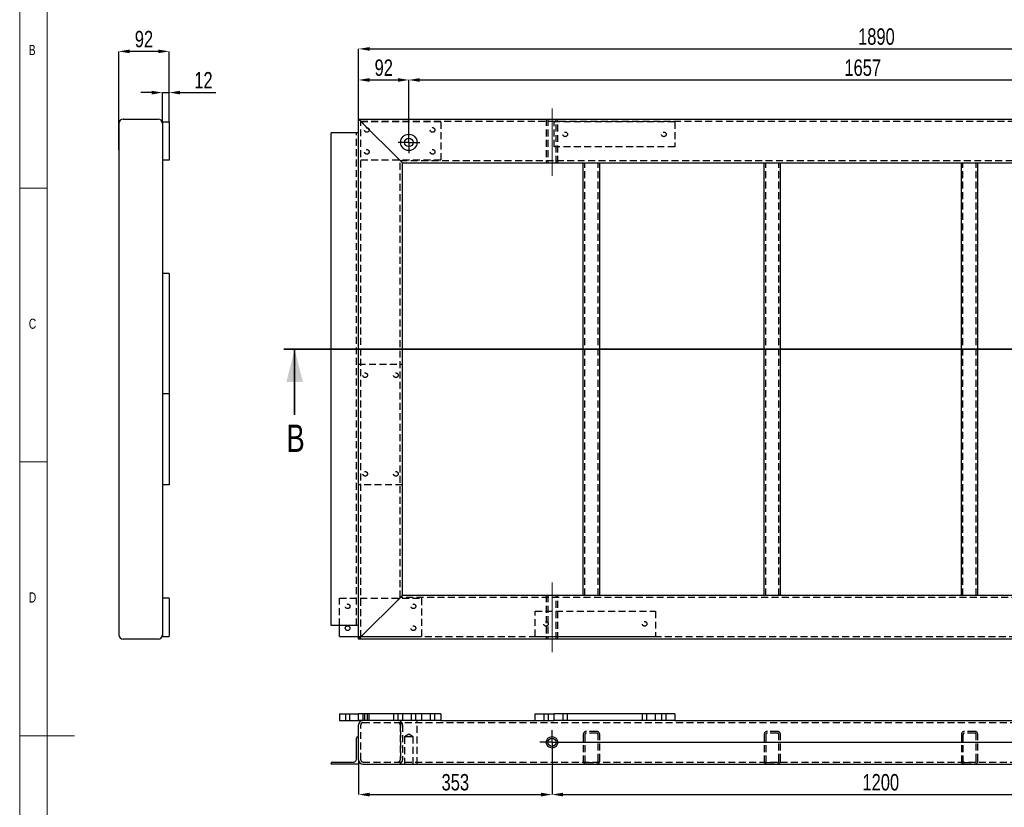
# Model space of a CAD drawing. Header units: millimetres. Extents: x 5 to 589, y 5 to 415.
# Tile 4 of 9: x 5 to 185, y 197 to 341. Entities that reach past the tile are written whole.
import ezdxf

# ---------------------------------------------------------------- set-up
doc = ezdxf.new("R2010")
doc.units = ezdxf.units.MM
doc.header["$PDSIZE"] = -1
doc.linetypes.add('CENTERX2', pattern=[20.32, 12.7, -2.54, 2.54, -2.54])
doc.linetypes.add('HIDDEN', pattern=[1.905, 1.27, -0.635])
for name, color, linetype in [('COTES', 1, 'Continuous'), ('NOTES', 6, 'Continuous'), ('TRAIT-MIXTES', 3, 'CENTERX2'), ('TRAIT-TIRET', 2, 'HIDDEN')]:
    doc.layers.add(name, color=color, linetype=linetype)
doc.layers.add('TRAIT-FORT', color=4, linetype='Continuous', lineweight=25)
doc.styles.add('SLDTEXTSTYLE2', font='TXT', dxfattribs={"width": 0.75})
doc.dimstyles.new('SLDDIMSTYLE0', dxfattribs={"dimtxt": 3, "dimasz": 2, "dimexe": 0, "dimexo": 0.0625, "dimgap": 0.75, "dimtad": 1, "dimdec": 0, "dimlfac": 10, "dimrnd": 1e-09, "dimzin": 12, "dimdsep": 46, "dimtxsty": 'SLDTEXTSTYLE2', "dimsah": 1, "dimcen": 0.09, "dimadec": 0, "dimazin": 3, "dimtfac": 1, "dimtdec": 0, "dimtofl": 0, "dimtmove": 0, "dimatfit": 3, "dimfxl": 1, "dimfrac": 2, "dimtolj": 1, "dimtzin": 12, "dimarcsym": 0})
doc.dimstyles.new('SLDDIMSTYLE6', dxfattribs={"dimtxt": 3, "dimasz": 2, "dimexe": 0, "dimexo": 0.0625, "dimgap": 0.75, "dimtad": 1, "dimdec": 0, "dimlfac": 10, "dimrnd": 1e-09, "dimzin": 12, "dimdsep": 46, "dimtxsty": 'SLDTEXTSTYLE2', "dimsah": 1, "dimcen": 0.09, "dimadec": 0, "dimazin": 3, "dimtfac": 1, "dimtdec": 0, "dimtmove": 0, "dimatfit": 0, "dimfxl": 1, "dimfrac": 2, "dimtolj": 1, "dimtzin": 12, "dimarcsym": 0})

# ---------------------------------------------------------------- blocks, each defined once
blk = doc.blocks.new('_D')
at = {"layer": 'COTES', "color": 0, "lineweight": -2, "transparency": 16777216}
for p, q in [((66.85, 322.69), (66.85, 335.44)), ((68.85, 335.44), (253.85, 335.44)), ((255.85, 322.69), (255.85, 335.44))]:
    blk.add_line(p, q, dxfattribs=at)
at = {"layer": 'COTES', "color": 0, "transparency": 16777216}
for points in [[(68.85, 335.77), (68.85, 335.1), (66.85, 335.44)], [(253.85, 335.77), (253.85, 335.1), (255.85, 335.44)]]:
    blk.add_solid(points, dxfattribs=at)
at = {"layer": 'Defpoints', "color": 0, "transparency": 16777216}
for p in [(255.85, 335.44), (66.85, 322.63), (255.85, 322.63)]:
    blk.add_point(p, dxfattribs=at)
at = {"layer": 'COTES', "color": 0, "transparency": 16777216, "insert": (161.35, 339.19), "char_height": 3, "attachment_point": 2, "style": 'SLDTEXTSTYLE2'}
blk.add_mtext('\\A1;1890', dxfattribs=at)
blk = doc.blocks.new('_D_2')
at = {"layer": 'COTES', "color": 0, "lineweight": -2, "transparency": 16777216}
for p, q in [((66.85, 322.19), (66.85, 329.76)), ((68.85, 329.76), (74.02, 329.76)), ((76.02, 318.42), (76.02, 329.76))]:
    blk.add_line(p, q, dxfattribs=at)
at = {"layer": 'COTES', "color": 0, "transparency": 16777216}
for points in [[(68.85, 330.1), (68.85, 329.43), (66.85, 329.76)], [(74.02, 330.1), (74.02, 329.43), (76.02, 329.76)]]:
    blk.add_solid(points, dxfattribs=at)
at = {"layer": 'Defpoints', "color": 0, "transparency": 16777216}
for p in [(76.02, 329.76), (66.85, 322.13), (76.02, 318.36)]:
    blk.add_point(p, dxfattribs=at)
at = {"layer": 'COTES', "color": 0, "transparency": 16777216, "insert": (71.44, 333.51), "char_height": 3, "attachment_point": 2, "style": 'SLDTEXTSTYLE2'}
blk.add_mtext('\\A1;92', dxfattribs=at)
blk = doc.blocks.new('_D_3')
at = {"layer": 'COTES', "color": 0, "lineweight": -2, "transparency": 16777216}
for p, q in [((76.02, 318.42), (76.02, 329.76)), ((78.02, 329.76), (239.68, 329.76)), ((241.68, 318.42), (241.68, 329.76))]:
    blk.add_line(p, q, dxfattribs=at)
at = {"layer": 'COTES', "color": 0, "transparency": 16777216}
for points in [[(78.02, 330.1), (78.02, 329.43), (76.02, 329.76)], [(239.68, 330.1), (239.68, 329.43), (241.68, 329.76)]]:
    blk.add_solid(points, dxfattribs=at)
at = {"layer": 'Defpoints', "color": 0, "transparency": 16777216}
for p in [(241.68, 329.76), (76.02, 318.36), (241.68, 318.36)]:
    blk.add_point(p, dxfattribs=at)
at = {"layer": 'COTES', "color": 0, "transparency": 16777216, "insert": (158.85, 333.51), "char_height": 3, "attachment_point": 2, "style": 'SLDTEXTSTYLE2'}
blk.add_mtext('\\A1;1657', dxfattribs=at)
blk = doc.blocks.new('SW_CENTERMARKSYMBOL_0')
at = {"layer": 'TRAIT-MIXTES', "color": 0}
for p, q in [((0, 1.2), (0, 1.975)), ((-1.2, 0), (-1.975, 0)), ((0, 0), (-1.2, 0)), ((0, 0), (0, 1.2)), ((0, 0), (0, -1.2)), ((0, 0), (1.2, 0)), ((1.2, 0), (1.975, 0)), ((0, -1.2), (0, -1.975))]:
    blk.add_line(p, q, dxfattribs=at)
blk = doc.blocks.new('_D_79')
at = {"layer": 'COTES', "color": 0, "lineweight": -2, "transparency": 16777216}
for p, q in [((102.15, 206.48), (102.15, 199.25)), ((222.15, 206.48), (222.15, 199.25)), ((104.15, 199.25), (220.15, 199.25))]:
    blk.add_line(p, q, dxfattribs=at)
at = {"layer": 'COTES', "color": 0, "transparency": 16777216}
for points in [[(104.15, 199.58), (104.15, 198.91), (102.15, 199.25)], [(220.15, 199.58), (220.15, 198.91), (222.15, 199.25)]]:
    blk.add_solid(points, dxfattribs=at)
at = {"layer": 'Defpoints', "color": 0, "transparency": 16777216}
for p in [(102.15, 206.54), (222.15, 206.54), (222.15, 199.25)]:
    blk.add_point(p, dxfattribs=at)
at = {"layer": 'COTES', "color": 0, "transparency": 16777216, "insert": (162.15, 203), "char_height": 3, "attachment_point": 2, "style": 'SLDTEXTSTYLE2'}
blk.add_mtext('\\A1;1200', dxfattribs=at)
blk = doc.blocks.new('_D_80')
at = {"layer": 'COTES', "color": 0, "lineweight": -2, "transparency": 16777216}
for p, q in [((102.15, 206.48), (102.15, 199.25)), ((66.85, 204.73), (66.85, 199.25)), ((68.85, 199.25), (100.15, 199.25))]:
    blk.add_line(p, q, dxfattribs=at)
at = {"layer": 'COTES', "color": 0, "transparency": 16777216}
for points in [[(68.85, 199.58), (68.85, 198.91), (66.85, 199.25)], [(100.15, 199.58), (100.15, 198.91), (102.15, 199.25)]]:
    blk.add_solid(points, dxfattribs=at)
at = {"layer": 'Defpoints', "color": 0, "transparency": 16777216}
for p in [(102.15, 206.54), (66.85, 204.79), (102.15, 199.25)]:
    blk.add_point(p, dxfattribs=at)
at = {"layer": 'COTES', "color": 0, "transparency": 16777216, "insert": (84.5, 203), "char_height": 3, "attachment_point": 2, "style": 'SLDTEXTSTYLE2'}
blk.add_mtext('\\A1;353', dxfattribs=at)
blk = doc.blocks.new('_D_81')
at = {"layer": 'COTES', "color": 0, "lineweight": -2, "transparency": 16777216}
for p, q in [((266.35, 210.79), (266.35, 218.46)), ((104.47, 208.79), (266.35, 208.79)), ((266.35, 204.79), (266.35, 208.79)), ((255.12, 204.79), (266.35, 204.79)), ((266.35, 202.79), (266.35, 200.79))]:
    blk.add_line(p, q, dxfattribs=at)
at = {"layer": 'COTES', "color": 0, "transparency": 16777216}
for points in [[(266.02, 210.79), (266.69, 210.79), (266.35, 208.79)], [(266.02, 202.79), (266.69, 202.79), (266.35, 204.79)]]:
    blk.add_solid(points, dxfattribs=at)
at = {"layer": 'Defpoints', "color": 0, "transparency": 16777216}
for p in [(104.4, 208.79), (255.05, 204.79), (266.35, 204.79)]:
    blk.add_point(p, dxfattribs=at)
at = {"layer": 'COTES', "color": 0, "transparency": 16777216, "insert": (262.6, 216.02), "char_height": 3, "attachment_point": 2, "rotation": 90, "style": 'SLDTEXTSTYLE2'}
blk.add_mtext('\\A1;40', dxfattribs=at)
blk = doc.blocks.new('SW_CENTERMARKSYMBOL_58')
at = {"layer": 'TRAIT-MIXTES', "color": 0}
for p, q in [((0, 1.2), (0, 2.25)), ((-1.2, 0), (-2.25, 0)), ((0, 0), (-1.2, 0)), ((0, 0), (0, 1.2)), ((0, 0), (0, 1.2)), ((0, 0), (0, -1.2)), ((0, 0), (1.2, 0)), ((0, 0), (-1.2, 0)), ((0, 0), (0, -1.2)), ((0, 0), (1.2, 0)), ((0, -1.2), (0, -2.25)), ((1.2, 0), (2.25, 0))]:
    blk.add_line(p, q, dxfattribs=at)
blk = doc.blocks.new('SW_CENTERMARKSYMBOL_60')
at = {"layer": 'TRAIT-MIXTES', "color": 0}
for p, q in [((-0.4, 0), (-1.25, 0)), ((0, 0), (-0.2, 0)), ((0, 0.4), (0, 1.25)), ((0, 0), (0, 0.2)), ((0, 0), (0, 0.2)), ((0, 0), (0, -0.2)), ((0, 0), (0.2, 0)), ((0, 0), (-0.2, 0)), ((0, 0), (0, -0.2)), ((0, 0), (0.2, 0)), ((0, -0.4), (0, -1.25)), ((0.4, 0), (1.25, 0))]:
    blk.add_line(p, q, dxfattribs=at)
blk = doc.blocks.new('_D_82')
at = {"layer": 'COTES', "color": 0, "lineweight": -2, "transparency": 16777216}
for p, q in [((29.08, 327.46), (27.08, 327.46)), ((31.08, 322.19), (31.08, 327.46)), ((31.08, 327.46), (32.28, 327.46)), ((32.28, 322.19), (32.28, 327.46)), ((34.28, 327.46), (40.78, 327.46))]:
    blk.add_line(p, q, dxfattribs=at)
at = {"layer": 'COTES', "color": 0, "transparency": 16777216}
for points in [[(29.08, 327.79), (29.08, 327.12), (31.08, 327.46)], [(34.28, 327.79), (34.28, 327.12), (32.28, 327.46)]]:
    blk.add_solid(points, dxfattribs=at)
at = {"layer": 'Defpoints', "color": 0, "transparency": 16777216}
for p in [(32.28, 327.46), (31.08, 322.13), (32.28, 322.13)]:
    blk.add_point(p, dxfattribs=at)
at = {"layer": 'COTES', "color": 0, "transparency": 16777216, "insert": (38.53, 331.21), "char_height": 3, "attachment_point": 2, "style": 'SLDTEXTSTYLE2'}
blk.add_mtext('\\A1;12', dxfattribs=at)
blk = doc.blocks.new('_D_83')
at = {"layer": 'COTES', "color": 0, "lineweight": -2, "transparency": 16777216}
for p, q in [((23.08, 316.92), (23.08, 334.98)), ((30.28, 334.98), (25.08, 334.98)), ((32.28, 322.19), (32.28, 334.98))]:
    blk.add_line(p, q, dxfattribs=at)
at = {"layer": 'COTES', "color": 0, "transparency": 16777216}
for points in [[(25.08, 335.32), (25.08, 334.65), (23.08, 334.98)], [(30.28, 335.32), (30.28, 334.65), (32.28, 334.98)]]:
    blk.add_solid(points, dxfattribs=at)
at = {"layer": 'Defpoints', "color": 0, "transparency": 16777216}
for p in [(23.08, 334.98), (32.28, 322.13), (23.08, 316.86)]:
    blk.add_point(p, dxfattribs=at)
at = {"layer": 'COTES', "color": 0, "transparency": 16777216, "insert": (27.68, 338.73), "char_height": 3, "attachment_point": 2, "style": 'SLDTEXTSTYLE2'}
blk.add_mtext('\\A1;92', dxfattribs=at)

msp = doc.modelspace()

# ---------------------------------------------------------------- linework, layer by layer
at = {"lineweight": 18}
for p, q in [((5, 415), (5, 5)), ((10, 410), (10, 10)), ((5, 310), (10, 310)), ((10, 260), (5, 260)), ((5, 210), (15, 210))]:
    msp.add_line(p, q, dxfattribs=at)
at = {"lineweight": 35}
for p, q in [((264.88, 280.6), (53.18, 280.6)), ((55.18, 268.6), (55.18, 280.6))]:
    msp.add_line(p, q, dxfattribs=at)
msp.add_solid([(55.18, 280.6), (53.68, 274.6), (56.68, 274.6)], dxfattribs=at)
at = {"layer": 'TRAIT-FORT', "lineweight": 25}
for p, q in [((23.08, 321.83), (23.08, 228.43)), ((23.88, 322.63), (30.28, 322.63)), ((31.08, 322.13), (32.28, 322.13)), ((31.08, 322.13), (31.08, 315.13)), ((32.28, 322.13), (32.28, 315.13)), ((66.85, 322.63), (255.85, 322.63)), ((66.85, 320.13), (66.85, 322.63)), ((74.05, 315.43), (67.65, 321.83)), ((61.85, 230.13), (61.85, 320.13)), ((66.85, 320.13), (61.85, 320.13)), ((66.85, 230.13), (66.85, 320.13)), ((32.28, 315.13), (31.08, 315.13)), ((31.08, 315.13), (31.08, 235.13)), ((74.85, 314.63), (107.85, 314.63)), ((74.85, 235.63), (74.85, 314.63)), ((107.85, 235.63), (107.85, 314.63)), ((107.85, 314.63), (108.45, 314.63)), ((108.45, 314.63), (110.25, 314.63)), ((110.25, 314.63), (110.85, 314.63)), ((110.85, 314.63), (140.85, 314.63)), ((110.85, 235.63), (110.85, 314.63)), ((140.85, 235.63), (140.85, 314.63)), ((140.85, 314.63), (141.45, 314.63)), ((141.45, 314.63), (143.25, 314.63)), ((143.25, 314.63), (143.85, 314.63)), ((143.85, 235.63), (143.85, 314.63)), ((143.85, 314.63), (176.85, 314.63)), ((176.85, 235.63), (176.85, 314.63)), ((176.85, 314.63), (177.45, 314.63)), ((177.45, 314.63), (179.25, 314.63)), ((179.25, 314.63), (179.85, 314.63)), ((179.85, 235.63), (179.85, 314.63)), ((179.85, 314.63), (209.85, 314.63)), ((32.28, 294.43), (31.08, 294.43)), ((32.28, 294.43), (32.28, 272.43)), ((32.28, 272.43), (31.08, 272.43)), ((32.28, 272.43), (32.28, 255.83)), ((32.28, 255.83), (31.08, 255.83)), ((107.85, 235.63), (74.85, 235.63)), ((108.45, 235.63), (107.85, 235.63)), ((110.25, 235.63), (108.45, 235.63)), ((110.85, 235.63), (110.25, 235.63)), ((140.85, 235.63), (110.85, 235.63)), ((141.45, 235.63), (140.85, 235.63)), ((143.25, 235.63), (141.45, 235.63)), ((143.85, 235.63), (143.25, 235.63)), ((176.85, 235.63), (143.85, 235.63)), ((177.45, 235.63), (176.85, 235.63)), ((179.25, 235.63), (177.45, 235.63)), ((179.85, 235.63), (179.25, 235.63)), ((209.85, 235.63), (179.85, 235.63)), ((31.08, 235.13), (31.08, 228.13)), ((32.28, 235.13), (31.08, 235.13)), ((32.28, 235.13), (32.28, 228.13)), ((67.65, 228.43), (74.05, 234.83)), ((66.85, 230.13), (61.85, 230.13)), ((63.35, 228.13), (63.35, 230.13)), ((66.85, 227.63), (66.85, 230.13)), ((30.28, 227.63), (23.88, 227.63)), ((31.08, 228.13), (32.28, 228.13)), ((63.35, 228.13), (66.85, 228.13)), ((255.85, 227.63), (66.85, 227.63)), ((63.35, 213.99), (63.35, 212.79)), ((63.35, 213.99), (66.85, 213.99)), ((66.85, 212.79), (66.85, 213.99)), ((81.85, 213.99), (66.85, 213.99)), ((81.85, 213.99), (81.85, 212.79)), ((99.05, 213.99), (102.55, 213.99)), ((99.05, 212.79), (99.05, 213.99)), ((102.55, 212.79), (102.55, 213.99)), ((124.55, 213.99), (102.55, 213.99)), ((124.55, 213.99), (124.55, 212.79)), ((63.35, 212.79), (66.85, 212.79)), ((81.85, 212.79), (66.85, 212.79)), ((81.85, 212.79), (102.55, 212.79)), ((124.55, 212.79), (102.55, 212.79)), ((124.55, 212.79), (186.65, 212.79)), ((66.85, 205.59), (66.85, 211.99)), ((66.45, 205.69), (66.45, 209.54)), ((66.7, 209.79), (66.85, 209.79)), ((61.85, 204.79), (61.85, 204.94)), ((62.1, 205.19), (65.95, 205.19)), ((66.85, 205.59), (66.85, 204.79)), ((66.85, 204.79), (61.85, 204.79)), ((67.65, 204.79), (255.05, 204.79))]:
    msp.add_line(p, q, dxfattribs=at)
at = {"layer": 'TRAIT-FORT', "lineweight": 25, "flags": 128}
for points in [[(74.85, 314.63), (74.84, 314.65), (74.79, 314.69), (74.72, 314.77), (74.62, 314.86), (74.5, 314.99), (74.36, 315.12), (74.21, 315.27), (74.05, 315.43)], [(74.05, 315.43), (74.21, 315.27), (74.36, 315.12), (74.5, 314.99), (74.62, 314.86), (74.72, 314.77), (74.79, 314.69), (74.84, 314.65), (74.85, 314.63)], [(74.05, 234.83), (74.21, 234.99), (74.36, 235.14), (74.5, 235.27), (74.62, 235.4), (74.72, 235.5), (74.79, 235.57), (74.84, 235.61), (74.85, 235.63)], [(74.85, 235.63), (74.84, 235.61), (74.79, 235.57), (74.72, 235.5), (74.62, 235.4), (74.5, 235.27), (74.36, 235.14), (74.21, 234.99), (74.05, 234.83)]]:
    msp.add_lwpolyline(points, dxfattribs=at)
at = {"layer": 'TRAIT-FORT', "lineweight": 25}
for centre, radius in [((76.02, 318.36), 1.5), ((76.02, 318.36), 0.775), ((64.85, 229.63), 0.425), ((102.15, 208.79), 1.05), ((102.15, 208.79), 0.75)]:
    msp.add_circle(centre, radius, dxfattribs=at)
for centre, radius, start, end in [((23.88, 321.83), 0.8, 90, 180), ((30.28, 321.83), 0.8, 0, 90), ((178.49, 433.47), 157.32, 224.794, 225.206), ((178.49, 433.47), 157.32, 224.794, 225.206), ((23.88, 228.43), 0.8, 180, 270), ((30.28, 228.43), 0.8, 270, 0), ((178.49, 116.79), 157.32, 134.794, 135.206), ((178.49, 116.79), 157.32, 134.794, 135.206), ((67.65, 211.99), 0.8, 90, 180), ((66.7, 209.54), 0.25, 90, 180), ((62.1, 204.94), 0.25, 90, 180), ((65.95, 205.69), 0.5, 270, 360), ((67.65, 205.59), 0.8, 180, 270)]:
    msp.add_arc(centre, radius, start, end, dxfattribs=at)
at = {"layer": 'TRAIT-MIXTES', "lineweight": 18}
for p, q in [((102.15, 324.53), (102.15, 312.25)), ((102.15, 237.97), (102.15, 223.01))]:
    msp.add_line(p, q, dxfattribs=at)
at = {"layer": 'TRAIT-TIRET'}
for p, q in [((81.85, 322.13), (66.85, 322.13)), ((67.25, 322.23), (255.45, 322.23)), ((67.25, 228.03), (67.25, 322.23)), ((81.85, 322.13), (81.85, 315.13)), ((101.1, 322.63), (101.1, 314.63)), ((101.1, 322.63), (101.1, 322.23)), ((101.4, 322.63), (101.4, 314.63)), ((102.55, 317.53), (102.55, 322.13)), ((124.55, 322.13), (102.55, 322.13)), ((102.9, 314.63), (102.9, 322.63)), ((103.2, 314.63), (103.2, 322.63)), ((103.2, 322.23), (103.2, 322.63)), ((124.55, 322.13), (124.55, 317.53)), ((66.45, 230.13), (66.45, 320.13)), ((124.55, 317.53), (102.55, 317.53)), ((81.85, 315.13), (66.85, 315.13)), ((74.45, 315.03), (248.25, 315.03)), ((74.45, 235.23), (74.45, 315.03)), ((101.1, 315.03), (101.1, 314.63)), ((103.2, 314.63), (103.2, 315.03)), ((108.15, 235.63), (108.15, 314.63)), ((110.55, 235.63), (110.55, 314.63)), ((141.15, 235.63), (141.15, 314.63)), ((143.55, 235.63), (143.55, 314.63)), ((177.15, 235.63), (177.15, 314.63)), ((179.55, 235.63), (179.55, 314.63)), ((66.85, 277.83), (74.85, 277.83)), ((74.85, 255.83), (66.85, 255.83)), ((101.1, 235.63), (101.1, 235.23)), ((101.1, 235.63), (101.1, 227.63)), ((101.4, 235.63), (101.4, 227.63)), ((102.9, 227.63), (102.9, 235.63)), ((103.2, 235.23), (103.2, 235.63)), ((103.2, 227.63), (103.2, 235.63)), ((63.35, 235.13), (78.35, 235.13)), ((63.35, 230.13), (63.35, 235.13)), ((248.25, 235.23), (74.45, 235.23)), ((78.35, 235.13), (78.35, 228.13)), ((99.05, 232.73), (121.05, 232.73)), ((99.05, 228.13), (99.05, 232.73)), ((121.05, 232.73), (121.05, 228.13)), ((66.85, 228.13), (78.35, 228.13)), ((255.45, 228.03), (67.25, 228.03)), ((99.05, 228.13), (121.05, 228.13)), ((101.1, 228.03), (101.1, 227.63)), ((103.2, 227.63), (103.2, 228.03)), ((64.43, 213.99), (64.43, 212.79)), ((65.28, 212.79), (65.28, 213.99)), ((67.63, 213.99), (67.63, 212.79)), ((67.93, 213.99), (67.93, 212.79)), ((68.48, 212.79), (68.48, 213.99)), ((68.78, 212.79), (68.78, 213.99)), ((73.23, 213.99), (73.23, 212.79)), ((74.08, 212.79), (74.08, 213.99)), ((74.85, 213.99), (74.85, 212.79)), ((76.43, 213.99), (76.43, 212.79)), ((77.28, 212.79), (77.28, 213.99)), ((78.35, 213.99), (78.35, 212.79)), ((79.93, 213.99), (79.93, 212.79)), ((80.78, 212.79), (80.78, 213.99)), ((100.63, 213.99), (100.63, 212.79)), ((101.48, 212.79), (101.48, 213.99)), ((104.13, 213.99), (104.13, 212.79)), ((104.98, 212.79), (104.98, 213.99)), ((118.63, 213.99), (118.63, 212.79)), ((119.48, 212.79), (119.48, 213.99)), ((121.05, 212.79), (121.05, 213.99)), ((122.13, 213.99), (122.13, 212.79)), ((122.98, 212.79), (122.98, 213.99)), ((67.65, 212.39), (255.05, 212.39)), ((74.52, 212.79), (74.52, 204.79)), ((74.52, 212.79), (74.52, 212.39)), ((77.52, 204.79), (77.52, 212.79)), ((77.52, 212.39), (77.52, 212.79)), ((67.25, 205.59), (67.25, 211.99)), ((74.45, 211.99), (74.45, 205.59)), ((74.85, 211.99), (74.85, 205.59)), ((76.02, 210.26), (75.24, 209.79)), ((76.79, 209.79), (76.02, 210.26)), ((110.25, 210.79), (108.45, 210.79)), ((110.25, 210.49), (108.45, 210.49)), ((143.25, 210.79), (141.45, 210.79)), ((143.25, 210.49), (141.45, 210.49)), ((179.25, 210.79), (177.45, 210.79)), ((179.25, 210.49), (177.45, 210.49)), ((76.02, 209.79), (75.24, 209.79)), ((75.24, 209.79), (75.24, 204.79)), ((76.79, 209.79), (76.02, 209.79)), ((76.79, 204.79), (76.79, 209.79)), ((107.85, 210.19), (107.85, 205.39)), ((108.15, 210.19), (108.15, 205.39)), ((110.55, 205.39), (110.55, 210.19)), ((110.85, 205.39), (110.85, 210.19)), ((140.85, 210.19), (140.85, 205.39)), ((141.15, 210.19), (141.15, 205.39)), ((143.55, 205.39), (143.55, 210.19)), ((143.85, 205.39), (143.85, 210.19)), ((176.85, 210.19), (176.85, 205.39)), ((177.15, 210.19), (177.15, 205.39)), ((179.55, 205.39), (179.55, 210.19)), ((179.85, 205.39), (179.85, 210.19)), ((67.65, 205.19), (255.05, 205.19)), ((74.52, 205.19), (74.52, 204.79)), ((77.52, 204.79), (77.52, 205.19)), ((108.45, 205.09), (110.25, 205.09)), ((141.45, 205.09), (143.25, 205.09)), ((177.45, 205.09), (179.25, 205.09))]:
    msp.add_line(p, q, dxfattribs=at)
for centre in [(68.35, 320.63), (80.35, 320.63), (104.55, 319.83), (122.55, 319.83), (68.35, 316.63), (80.35, 316.63), (68.05, 275.83), (73.65, 275.83), (68.05, 257.83), (73.65, 257.83), (64.85, 233.63), (76.85, 233.63), (76.85, 229.63), (101.05, 230.43), (119.05, 230.43)]:
    msp.add_circle(centre, 0.425, dxfattribs=at)
for centre, radius, start, end in [((67.65, 211.99), 0.4, 90, 180), ((74.05, 211.99), 0.8, 0, 90), ((74.05, 211.99), 0.4, 0, 90), ((108.45, 210.19), 0.6, 90, 180), ((108.45, 210.19), 0.3, 90, 180), ((110.25, 210.19), 0.6, 0, 90), ((110.25, 210.19), 0.3, 0, 90), ((141.45, 210.19), 0.6, 90, 180), ((141.45, 210.19), 0.3, 90, 180), ((143.25, 210.19), 0.6, 0, 90), ((143.25, 210.19), 0.3, 0, 90), ((177.45, 210.19), 0.6, 90, 180), ((177.45, 210.19), 0.3, 90, 180), ((179.25, 210.19), 0.6, 0, 90), ((179.25, 210.19), 0.3, 0, 90), ((67.65, 205.59), 0.4, 180, 270), ((74.05, 205.59), 0.8, 270, 0), ((74.05, 205.59), 0.4, 270, 0), ((108.45, 205.39), 0.6, 180, 270), ((108.45, 205.39), 0.3, 180, 270), ((110.25, 205.39), 0.6, 270, 360), ((110.25, 205.39), 0.3, 270, 360), ((141.45, 205.39), 0.6, 180, 270), ((141.45, 205.39), 0.3, 180, 270), ((143.25, 205.39), 0.3, 270, 360), ((143.25, 205.39), 0.6, 270, 360), ((177.45, 205.39), 0.6, 180, 270), ((177.45, 205.39), 0.3, 180, 270), ((179.25, 205.39), 0.3, 270, 360), ((179.25, 205.39), 0.6, 270, 360)]:
    msp.add_arc(centre, radius, start, end, dxfattribs=at)

# ---------------------------------------------------------------- block references
at = {"layer": 'TRAIT-MIXTES'}
for name, p in [('SW_CENTERMARKSYMBOL_0', (76.02, 318.36)), ('SW_CENTERMARKSYMBOL_58', (102.15, 208.79)), ('SW_CENTERMARKSYMBOL_60', (102.15, 208.79))]:
    msp.add_blockref(name, p, dxfattribs=at)

# ---------------------------------------------------------------- texts
at = {"insert": (53.67, 266.83), "char_height": 5, "attachment_point": 1, "style": 'SLDTEXTSTYLE2'}
msp.add_mtext('B', dxfattribs=at)
at = {"layer": 'NOTES', "char_height": 1.85, "attachment_point": 1, "style": 'SLDTEXTSTYLE2'}
for s, insert in [('B', (6.67, 336.17)), ('C', (6.67, 286.17)), ('D', (6.67, 236.17))]:
    msp.add_mtext(s, dxfattribs=dict(at, insert=insert))

# ---------------------------------------------------------------- dimensions: what is measured, and where the dimension line sits
at = {"layer": 'COTES'}
for base, p1, p2, dimstyle, picture, middle in [((23.08, 334.98), (32.28, 322.13), (23.08, 316.86), 'SLDDIMSTYLE0', '_D_83', (27.68, 334.98)), ((255.85, 335.44), (66.85, 322.63), (255.85, 322.63), 'SLDDIMSTYLE0', '_D', (161.35, 335.44)), ((76.02, 329.76), (66.85, 322.13), (76.02, 318.36), 'SLDDIMSTYLE0', '_D_2', (71.44, 329.76)), ((32.28, 327.46), (31.08, 322.13), (32.28, 322.13), 'SLDDIMSTYLE6', '_D_82', (38.53, 327.46)), ((102.15, 199.25), (66.85, 204.79), (102.15, 206.54), 'SLDDIMSTYLE0', '_D_80', (84.5, 199.25)), ((222.15, 199.25), (102.15, 206.54), (222.15, 206.54), 'SLDDIMSTYLE0', '_D_79', (162.15, 199.25))]:
    dim = msp.add_linear_dim(base=base, p1=p1, p2=p2, dimstyle=dimstyle, dxfattribs=at)
    dim.commit()
    dim.dimension.update_dxf_attribs({"geometry": picture, "text_midpoint": middle, "dimtype": 160})
for base, p1, p2, angle, dimstyle, picture, middle in [((241.68, 329.76), (76.02, 318.36), (241.68, 318.36), 0, 'SLDDIMSTYLE0', '_D_3', (158.85, 329.76)), ((266.35, 204.79), (104.4, 208.79), (255.05, 204.79), 90, 'SLDDIMSTYLE6', '_D_81', (266.35, 216.02))]:
    dim = msp.add_linear_dim(base=base, p1=p1, p2=p2, angle=angle, dimstyle=dimstyle, dxfattribs=at)
    dim.commit()
    dim.dimension.update_dxf_attribs({"geometry": picture, "text_midpoint": middle, "dimtype": 160})

doc.saveas('drawing.dxf')
